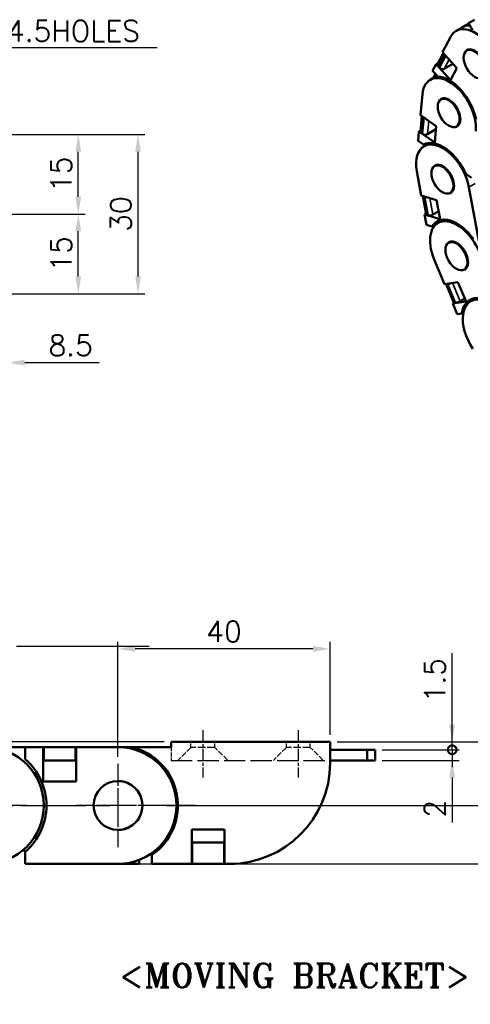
# Model space of a CAD drawing. Header units: millimetres. Extents: x 13 to 533, y -427 to 563.
# Tile 7 of 14: x 300 to 385, y 169 to 355. Entities that reach past the tile are written whole.
import ezdxf

# ---------------------------------------------------------------- set-up
doc = ezdxf.new("R2010")
doc.units = ezdxf.units.MM
doc.header["$LTSCALE"] = 1.3
doc.linetypes.add('CHAIN', pattern=[0.3543, 0.2362, -0.0295, 0.0591, -0.0295])
doc.linetypes.add('DASHED', pattern=[0.2068, 0.1655, -0.0413])
doc.layers.get('0').update_dxf_attribs({"lineweight": 25})
for name, color, linetype, lineweight in [('기호(ISO)', 7, 'Continuous', 25), ('스케치 형상(ISO)', 7, 'Continuous', 25), ('외형선(ISO)', 7, 'Continuous', 50), ('좁은 외형선(ISO)', 4, 'Continuous', 35), ('중심 표식(ISO)', 1, 'CHAIN', 25), ('중심선(ISO)', 1, 'CHAIN', 25), ('치수(ISO)', 7, 'Continuous', 25)]:
    doc.layers.add(name, color=color, linetype=linetype, lineweight=lineweight)
doc.styles.add('주 문자 (ISO)', font='tahoma.ttf')
doc.styles.add('한신치수', font='RomanS.shx')
doc.dimstyles.new('한신체인', dxfattribs={"dimscale": 1.3, "dimtxt": 3, "dimasz": 2.5, "dimexe": 1, "dimexo": 1, "dimgap": 1, "dimtad": 1, "dimrnd": 1e-08, "dimdsep": 46, "dimtxsty": '한신치수', "dimcen": 0.09, "dimdle": 10, "dimclrd": 3, "dimclre": 3, "dimclrt": 3, "dimazin": 2, "dimtfac": 1.1684, "dimtmove": 0, "dimatfit": 3, "dimfxl": 0, "dimtolj": 1, "dimlwd": -1, "dimlwe": -1, "dimarcsym": 0})
doc.dimstyles.new('한신체인$7', dxfattribs={"dimscale": 1.3, "dimtxt": 3, "dimasz": 2.5, "dimexe": 1, "dimexo": 1, "dimgap": 1, "dimtad": 1, "dimrnd": 1e-08, "dimdsep": 46, "dimtxsty": '한신치수', "dimcen": 0.09, "dimdle": 10, "dimclrd": 3, "dimclre": 3, "dimclrt": 3, "dimazin": 2, "dimtfac": 1.1684, "dimtmove": 0, "dimatfit": 3, "dimfxl": 0, "dimtolj": 1, "dimlwd": 25, "dimlwe": -1, "dimarcsym": 0})

# ---------------------------------------------------------------- blocks, each defined once
blk = doc.blocks.new('*D13')
at = {"layer": 'Defpoints', "color": 0, "transparency": 16777216}
for p in [(318.4, 236.24), (358.4, 218.72), (318.4, 214.57)]:
    blk.add_point(p, dxfattribs=at)
at = {"layer": '치수(ISO)', "color": 3, "transparency": 16777216}
for p, q in [((318.4, 215.87), (318.4, 237.54)), ((358.4, 220.02), (358.4, 237.54)), ((355.15, 236.24), (321.65, 236.24))]:
    blk.add_line(p, q, dxfattribs=at)
for points in [[(321.65, 236.79), (321.65, 235.7), (318.4, 236.24)], [(355.15, 236.79), (355.15, 235.7), (358.4, 236.24)]]:
    blk.add_solid(points, dxfattribs=at)
at = {"layer": '치수(ISO)', "color": 3, "transparency": 16777216, "insert": (338.4, 239.49), "char_height": 3.9, "attachment_point": 5, "style": '한신치수'}
blk.add_mtext('\\A1;40', dxfattribs=at)
blk = doc.blocks.new('MOVING BRACKET')
at = {"layer": '기호(ISO)', "color": 2, "insert": (-28.11, 1.87), "char_height": 3.5, "attachment_point": 1, "style": '주 문자 (ISO)'}
blk.add_mtext('\\fRomanT|b0|i0;\\H3.5000;<MOVING BRACKET>', dxfattribs=at)
blk = doc.blocks.new('_DotSmall')
at = {"color": 0, "linetype": 'ByBlock', "const_width": 0.5}
blk.add_lwpolyline([(-0.0625, 0, 1), (0.0625, 0, 1)], format="xyb", close=True, dxfattribs=at)
blk = doc.blocks.new('*D22')
at = {"layer": 'Defpoints', "color": 0, "transparency": 16777216}
for p in [(358.4, 218.72), (366.9, 217.22), (381.4, 218.72)]:
    blk.add_point(p, dxfattribs=at)
at = {"layer": '치수(ISO)', "color": 3, "transparency": 16777216}
for p, q in [((381.4, 221.97), (381.4, 235.44)), ((359.7, 218.72), (382.7, 218.72)), ((368.2, 217.22), (382.7, 217.22)), ((381.4, 217.22), (381.4, 218.72)), ((381.4, 217.22), (381.4, 213.97))]:
    blk.add_line(p, q, dxfattribs=at)
blk.add_solid([(380.86, 221.97), (381.95, 221.97), (381.4, 218.72)], dxfattribs=at)
at = {"layer": '치수(ISO)', "color": 3, "transparency": 16777216, "xscale": 3.25, "yscale": 3.25, "zscale": 3.25, "rotation": 90}
blk.add_blockref('_DotSmall', (381.4, 217.22), dxfattribs=at)
at = {"layer": '치수(ISO)', "color": 3, "transparency": 16777216, "insert": (378.15, 230.33), "char_height": 3.9, "attachment_point": 5, "rotation": 90, "style": '한신치수'}
blk.add_mtext('\\A1;1.5', dxfattribs=at)
blk = doc.blocks.new('*D23')
at = {"layer": 'Defpoints', "color": 0, "transparency": 16777216}
for p in [(366.9, 217.22), (381.4, 217.22), (366.9, 215.22)]:
    blk.add_point(p, dxfattribs=at)
at = {"layer": '치수(ISO)', "color": 3, "transparency": 16777216}
for p, q in [((381.4, 217.22), (381.4, 223.72)), ((368.2, 217.22), (382.7, 217.22)), ((381.4, 217.22), (381.4, 215.22)), ((368.2, 215.22), (382.7, 215.22)), ((381.4, 211.97), (381.4, 203.52))]:
    blk.add_line(p, q, dxfattribs=at)
blk.add_solid([(380.86, 211.97), (381.95, 211.97), (381.4, 215.22)], dxfattribs=at)
at = {"layer": '치수(ISO)', "color": 3, "transparency": 16777216, "xscale": 3.25, "yscale": 3.25, "zscale": 3.25, "rotation": 270}
blk.add_blockref('_DotSmall', (381.4, 217.22), dxfattribs=at)
at = {"layer": '치수(ISO)', "color": 3, "transparency": 16777216, "insert": (378.15, 206.12), "char_height": 3.9, "attachment_point": 5, "rotation": 90, "style": '한신치수'}
blk.add_mtext('\\A1;2', dxfattribs=at)
blk = doc.blocks.new('*D24')
at = {"layer": 'Defpoints', "color": 0, "transparency": 16777216}
for p in [(358.4, 218.72), (326.25, 206.72), (392.38, 206.72)]:
    blk.add_point(p, dxfattribs=at)
at = {"layer": '치수(ISO)', "color": 3, "transparency": 16777216}
for p, q in [((359.7, 218.72), (393.68, 218.72)), ((392.38, 215.47), (392.38, 209.97)), ((327.55, 206.72), (393.68, 206.72))]:
    blk.add_line(p, q, dxfattribs=at)
for points in [[(391.84, 215.47), (392.92, 215.47), (392.38, 218.72)], [(391.84, 209.97), (392.92, 209.97), (392.38, 206.72)]]:
    blk.add_solid(points, dxfattribs=at)
at = {"layer": '치수(ISO)', "color": 3, "transparency": 16777216, "insert": (389.13, 212.72), "char_height": 3.9, "attachment_point": 5, "rotation": 90, "style": '한신치수'}
blk.add_mtext('\\A1;12', dxfattribs=at)
blk = doc.blocks.new('*D33')
at = {"layer": 'Defpoints', "color": 0, "transparency": 16777216}
for p in [(328.4, 218.72), (49.27, 44.72), (201.81, 44.72)]:
    blk.add_point(p, dxfattribs=at)
at = {"layer": '치수(ISO)', "color": 3, "transparency": 16777216}
for p, q in [((327.1, 218.72), (47.97, 218.72)), ((49.27, 215.47), (49.27, 47.97)), ((200.51, 44.72), (47.97, 44.72))]:
    blk.add_line(p, q, dxfattribs=at)
for points in [[(48.73, 215.47), (49.82, 215.47), (49.27, 218.72)], [(48.73, 47.97), (49.82, 47.97), (49.27, 44.72)]]:
    blk.add_solid(points, dxfattribs=at)
at = {"layer": '치수(ISO)', "color": 3, "transparency": 16777216, "insert": (46.02, 131.72), "char_height": 3.9, "attachment_point": 5, "rotation": 90, "style": '한신치수'}
blk.add_mtext('\\A1;174', dxfattribs=at)
blk = doc.blocks.new('*D36')
at = {"layer": 'Defpoints', "color": 0, "transparency": 16777216}
for p in [(332.95, 206.72), (392.38, 206.72), (332.3, 195.72)]:
    blk.add_point(p, dxfattribs=at)
at = {"layer": '치수(ISO)', "color": 3, "transparency": 16777216}
for p, q in [((334.25, 206.72), (393.68, 206.72)), ((392.38, 198.97), (392.38, 203.47)), ((333.6, 195.72), (393.68, 195.72))]:
    blk.add_line(p, q, dxfattribs=at)
for points in [[(391.84, 203.47), (392.92, 203.47), (392.38, 206.72)], [(391.84, 198.97), (392.92, 198.97), (392.38, 195.72)]]:
    blk.add_solid(points, dxfattribs=at)
at = {"layer": '치수(ISO)', "color": 3, "transparency": 16777216, "insert": (389.13, 201.22), "char_height": 3.9, "attachment_point": 5, "rotation": 90, "style": '한신치수'}
blk.add_mtext('\\A1;11', dxfattribs=at)
blk = doc.blocks.new('*D37')
at = {"layer": 'Defpoints', "color": 0, "transparency": 16777216}
for p in [(358.4, 218.72), (318.43, 195.72), (403.15, 195.72)]:
    blk.add_point(p, dxfattribs=at)
at = {"layer": '치수(ISO)', "color": 3, "transparency": 16777216}
for p, q in [((359.7, 218.72), (404.45, 218.72)), ((403.15, 215.47), (403.15, 198.97)), ((319.73, 195.72), (404.45, 195.72))]:
    blk.add_line(p, q, dxfattribs=at)
for points in [[(402.61, 215.47), (403.69, 215.47), (403.15, 218.72)], [(402.61, 198.97), (403.69, 198.97), (403.15, 195.72)]]:
    blk.add_solid(points, dxfattribs=at)
at = {"layer": '치수(ISO)', "color": 3, "transparency": 16777216, "insert": (399.9, 207.22), "char_height": 3.9, "attachment_point": 5, "rotation": 90, "style": '한신치수'}
blk.add_mtext('\\A1;23', dxfattribs=at)
blk = doc.blocks.new('*D49')
at = {"layer": 'Defpoints', "color": 0, "transparency": 16777216}
for p in [(297.6, 309.42), (289.1, 303.17), (297.6, 290.17)]:
    blk.add_point(p, dxfattribs=at)
at = {"layer": '치수(ISO)', "color": 3, "transparency": 16777216}
for p, q in [((297.6, 308.12), (297.6, 288.87)), ((289.1, 301.87), (289.1, 288.87)), ((285.85, 290.17), (282.6, 290.17)), ((289.1, 290.17), (297.6, 290.17)), ((300.85, 290.17), (314.87, 290.17))]:
    blk.add_line(p, q, dxfattribs=at)
for points in [[(285.85, 290.71), (285.85, 289.62), (289.1, 290.17)], [(300.85, 290.71), (300.85, 289.62), (297.6, 290.17)]]:
    blk.add_solid(points, dxfattribs=at)
at = {"layer": '치수(ISO)', "color": 3, "transparency": 16777216, "insert": (309.49, 293.42), "char_height": 3.9, "attachment_point": 5, "style": '한신치수'}
blk.add_mtext('\\A1;8.5', dxfattribs=at)
blk = doc.blocks.new('*D51')
at = {"layer": 'Defpoints', "color": 0, "transparency": 16777216}
for p in [(288.6, 318.17), (310.93, 318.17), (289.1, 303.17)]:
    blk.add_point(p, dxfattribs=at)
at = {"layer": '치수(ISO)', "color": 3, "transparency": 16777216}
for p, q in [((289.9, 318.17), (312.23, 318.17)), ((310.93, 306.42), (310.93, 314.92)), ((290.4, 303.17), (312.23, 303.17))]:
    blk.add_line(p, q, dxfattribs=at)
for points in [[(310.39, 314.92), (311.47, 314.92), (310.93, 318.17)], [(310.39, 306.42), (311.47, 306.42), (310.93, 303.17)]]:
    blk.add_solid(points, dxfattribs=at)
at = {"layer": '치수(ISO)', "color": 3, "transparency": 16777216, "insert": (307.68, 310.67), "char_height": 3.9, "attachment_point": 5, "rotation": 90, "style": '한신치수'}
blk.add_mtext('\\A1;15', dxfattribs=at)
blk = doc.blocks.new('*D52')
at = {"layer": 'Defpoints', "color": 0, "transparency": 16777216}
for p in [(289.1, 333.17), (310.93, 333.17), (288.6, 318.17)]:
    blk.add_point(p, dxfattribs=at)
at = {"layer": '치수(ISO)', "color": 3, "transparency": 16777216}
for p, q in [((290.4, 333.17), (312.23, 333.17)), ((310.93, 321.42), (310.93, 329.92)), ((289.9, 318.17), (312.23, 318.17))]:
    blk.add_line(p, q, dxfattribs=at)
for points in [[(310.39, 329.92), (311.47, 329.92), (310.93, 333.17)], [(310.39, 321.42), (311.47, 321.42), (310.93, 318.17)]]:
    blk.add_solid(points, dxfattribs=at)
at = {"layer": '치수(ISO)', "color": 3, "transparency": 16777216, "insert": (307.68, 325.67), "char_height": 3.9, "attachment_point": 5, "rotation": 90, "style": '한신치수'}
blk.add_mtext('\\A1;15', dxfattribs=at)
blk = doc.blocks.new('*D53')
at = {"layer": 'Defpoints', "color": 0, "transparency": 16777216}
for p in [(289.1, 333.17), (322.19, 333.17), (289.1, 303.17)]:
    blk.add_point(p, dxfattribs=at)
at = {"layer": '치수(ISO)', "color": 3, "transparency": 16777216}
for p, q in [((290.4, 333.17), (323.49, 333.17)), ((322.19, 306.42), (322.19, 329.92)), ((290.4, 303.17), (323.49, 303.17))]:
    blk.add_line(p, q, dxfattribs=at)
for points in [[(321.65, 329.92), (322.73, 329.92), (322.19, 333.17)], [(321.65, 306.42), (322.73, 306.42), (322.19, 303.17)]]:
    blk.add_solid(points, dxfattribs=at)
at = {"layer": '치수(ISO)', "color": 3, "transparency": 16777216, "insert": (318.94, 318.17), "char_height": 3.9, "attachment_point": 5, "rotation": 90, "style": '한신치수'}
blk.add_mtext('\\A1;30', dxfattribs=at)

msp = doc.modelspace()

# ---------------------------------------------------------------- linework, layer by layer
at = {"layer": '스케치 형상(ISO)', "color": 3}
msp.add_line((299.307, 236.723), (324.307, 236.723), dxfattribs=at)
at = {"layer": '스케치 형상(ISO)', "color": 2, "linetype": 'DASHED', "lineweight": 25, "ltscale": 3.661007}
msp.add_line((328.404, 217.723), (328.404, 215.223), dxfattribs=at)
at = {"layer": '스케치 형상(ISO)', "color": 2, "linetype": 'DASHED', "lineweight": 25, "ltscale": 5.073935}
for p, q in [((332.154, 217.673), (329.704, 215.223)), ((339.104, 215.223), (336.654, 217.673)), ((350.154, 217.673), (347.704, 215.223)), ((357.104, 215.223), (354.654, 217.673))]:
    msp.add_line(p, q, dxfattribs=at)
at = {"layer": '스케치 형상(ISO)', "color": 2, "linetype": 'DASHED', "lineweight": 25, "ltscale": 1.537565}
for p, q in [((332.154, 217.673), (332.154, 218.723)), ((336.654, 217.673), (336.654, 218.723)), ((350.154, 217.673), (350.154, 218.723)), ((354.654, 217.673), (354.654, 218.723))]:
    msp.add_line(p, q, dxfattribs=at)
at = {"layer": '스케치 형상(ISO)', "color": 2, "linetype": 'DASHED', "lineweight": 25, "ltscale": 6.589892}
for p, q in [((336.654, 217.673), (332.154, 217.673)), ((354.654, 217.673), (350.154, 217.673))]:
    msp.add_line(p, q, dxfattribs=at)
at = {"layer": '스케치 형상(ISO)', "color": 2, "linetype": 'DASHED', "lineweight": 25, "ltscale": 18.598423}
msp.add_line((328.404, 215.223), (358.404, 215.223), dxfattribs=at)
at = {"layer": '스케치 형상(ISO)', "color": 1, "linetype": 'CHAIN', "ltscale": 39.586067}
msp.add_line((154.307, 206.723), (318.404, 206.723), dxfattribs=at)
at = {"layer": '외형선(ISO)'}
for p, q in [((384.5, 354.126), (385.591, 354.791)), ((383.292, 353.352), (382.143, 352.69)), ((383.307, 353.361), (384.517, 354.097)), ((384.5, 354.126), (385.251, 352.847)), ((379.592, 348.697), (381.133, 351.611)), ((384.562, 349.208), (384.159, 348.976)), ((378.703, 346.551), (379.747, 348.524)), ((379.592, 348.697), (382.297, 345.674)), ((379.989, 348.195), (380.197, 347.963)), ((377.719, 345.156), (378.383, 346.41)), ((377.719, 345.156), (378.669, 344.095)), ((378.383, 346.41), (378.737, 346.615)), ((381.088, 343.387), (378.383, 346.41)), ((378.818, 345.982), (379.026, 345.749)), ((381.556, 346.502), (379.902, 345.549)), ((382.297, 345.674), (381.088, 343.387)), ((378.415, 344.131), (377.266, 343.469)), ((377.83, 343.793), (378.242, 344.572)), ((375.431, 336.812), (375.806, 340.772)), ((379.685, 339.986), (379.283, 339.755)), ((375.411, 333.762), (375.683, 336.637)), ((375.431, 336.812), (378.402, 334.744)), ((375.883, 336.444), (376.112, 336.285)), ((378.346, 334.146), (376.744, 333.224)), ((378.402, 334.744), (378.108, 331.637)), ((382.605, 334.917), (382.202, 334.685)), ((374.975, 332), (375.137, 333.704)), ((375.137, 333.704), (375.421, 333.868)), ((378.108, 331.637), (375.137, 333.704)), ((375.599, 333.436), (375.827, 333.277)), ((374.975, 332), (376.019, 331.274)), ((376, 330.889), (376.038, 331.284)), ((377.173, 331.567), (376.08, 330.938)), ((378.499, 327.455), (378.097, 327.223)), ((375.561, 321.668), (374.728, 326.234)), ((383.99, 325.728), (385.033, 325.002)), ((384.569, 323.249), (386.415, 313.135)), ((375.561, 321.668), (378.469, 320.786)), ((376.472, 318.155), (375.846, 321.582)), ((376.019, 321.475), (376.242, 321.407)), ((381.419, 322.386), (381.016, 322.154)), ((378.469, 320.786), (379.122, 317.203)), ((376.215, 318.085), (376.459, 318.226)), ((376.573, 316.12), (376.215, 318.085)), ((379.122, 317.203), (376.215, 318.085)), ((376.651, 318.007), (376.875, 317.939)), ((378.852, 318.684), (377.782, 318.068)), ((376.573, 316.12), (377.594, 315.81)), ((377.594, 315.81), (378.416, 316.284)), ((377.952, 315.8), (377.916, 315.996)), ((379.809, 317.118), (378.717, 316.489)), ((381.136, 313.006), (380.733, 312.774)), ((379.967, 304.948), (378.019, 309.613)), ((384.055, 307.937), (383.653, 307.705)), ((379.967, 304.948), (382.488, 305.35)), ((381.719, 301.422), (380.239, 304.965)), ((380.38, 304.951), (380.573, 304.982)), ((382.488, 305.35), (384.017, 301.689)), ((384.017, 301.689), (381.496, 301.287)), ((381.496, 301.287), (381.722, 301.418)), ((382.335, 299.28), (381.496, 301.287)), ((381.859, 301.408), (382.053, 301.439)), ((383.775, 302.269), (382.901, 301.766)), ((382.335, 299.28), (383.22, 299.421)), ((383.22, 299.421), (383.503, 299.584)), ((293.426, 217.723), (300.926, 217.723)), ((300.926, 217.723), (304.326, 217.723)), ((300.926, 217.723), (300.926, 215.44)), ((304.326, 217.723), (304.426, 217.723)), ((304.326, 211.223), (304.326, 217.723)), ((310.426, 217.723), (304.426, 217.723)), ((304.426, 216.723), (304.426, 217.723)), ((310.426, 217.723), (310.526, 217.723)), ((310.426, 217.723), (310.426, 216.723)), ((310.526, 217.723), (310.526, 211.223)), ((310.526, 217.723), (318.426, 217.723)), ((318.426, 217.723), (320.991, 217.723)), ((328.404, 217.723), (320.991, 217.723)), ((358.404, 218.723), (328.404, 218.723)), ((328.404, 218.723), (328.404, 217.723)), ((358.404, 214.723), (358.404, 218.723)), ((365.404, 217.223), (358.404, 217.223)), ((365.404, 215.223), (365.404, 217.223)), ((366.904, 217.223), (365.404, 217.223)), ((366.904, 215.223), (366.904, 217.223)), ((304.426, 216.723), (304.426, 216.223)), ((304.426, 215.223), (304.426, 216.223)), ((310.426, 216.723), (310.426, 216.223)), ((310.426, 216.223), (310.426, 215.223)), ((304.326, 215.223), (304.426, 215.223)), ((304.426, 215.223), (310.426, 215.223)), ((310.426, 215.223), (310.526, 215.223)), ((365.404, 215.223), (358.404, 215.223)), ((366.904, 215.223), (365.404, 215.223)), ((310.526, 211.223), (304.326, 211.223)), ((332.304, 195.723), (332.304, 202.223)), ((332.304, 202.223), (338.504, 202.223)), ((338.504, 202.223), (338.504, 195.723)), ((332.304, 199.723), (332.404, 199.723)), ((332.404, 199.723), (338.404, 199.723)), ((332.404, 199.723), (332.404, 198.723)), ((332.404, 196.723), (332.404, 198.723)), ((338.404, 198.723), (338.404, 199.723)), ((338.404, 199.723), (338.504, 199.723)), ((338.404, 196.723), (338.404, 198.723)), ((300.409, 198.223), (300.926, 198.223)), ((300.926, 198.223), (300.926, 198.005)), ((300.926, 198.005), (300.926, 195.723)), ((324.79, 195.723), (324.79, 197.4)), ((325.751, 198.137), (324.834, 197.782)), ((332.404, 196.723), (332.404, 195.723)), ((338.404, 195.723), (338.404, 196.723)), ((318.426, 195.723), (300.926, 195.723)), ((322.378, 195.723), (318.426, 195.723)), ((322.378, 195.723), (322.378, 196.457)), ((332.304, 195.723), (324.79, 195.723)), ((332.304, 195.723), (332.404, 195.723)), ((338.404, 195.723), (332.404, 195.723)), ((338.404, 195.723), (338.504, 195.723)), ((339.404, 195.723), (338.504, 195.723)), ((339.404, 195.723), (340.404, 195.723)), ((340.404, 195.723), (340.404, 195.749))]:
    msp.add_line(p, q, dxfattribs=at)
msp.add_circle((318.404, 206.723), 4.6, dxfattribs=at)
for centre, radius, start, end in [((293.426, 206.723), 11, 270, 90), ((318.426, 206.723), 11, 270, 90), ((318.404, 206.723), 11.3, 304.40916, 76.76803), ((293.426, 206.723), 11.5, 310.70571, 49.29429), ((339.404, 214.723), 19, 270, 0), ((318.426, 206.723), 4.6, 269.86004, 90.13996)]:
    msp.add_arc(centre, radius, start, end, dxfattribs=at)
for centre, major_axis, ratio, start_param, end_param in [((385.711, 346.494), (-3.568, 6.196), 0.5780931, 3.4906351, 6.6322277), ((386.86, 347.156), (-3.568, 6.196), 0.5780931, 5.9279314, 6.2831853), ((385.711, 346.494), (-1.492, 2.591), 0.5780931, 2.7502746, 6.6737256), ((380.448, 348.46), (-0.575, 0.304), 0.7667683, 0.7302683, 1.1210633), ((380.656, 348.227), (-0.575, 0.304), 0.7667683, 1.1210633, 1.5118582), ((379.278, 346.247), (-0.575, 0.304), 0.7667683, 0, 1.1210633), ((379.486, 346.014), (0.575, -0.304), 0.7667683, 4.2626559, 5.8334523), ((380.834, 337.273), (-3.568, 6.196), 0.5780931, 3.8255313, 6.9671239), ((381.983, 337.935), (-3.568, 6.196), 0.5780931, 6.242034, 6.2831853), ((380.834, 337.273), (-3.73, 6.478), 0.5780931, 4.2010837, 5.9217791), ((380.834, 337.273), (-1.492, 2.591), 0.5780931, 2.7503625, 6.6737279), ((376.343, 336.709), (-0.647, 0.061), 0.6324509, 0.4116139, 0.8425029), ((376.571, 336.55), (-0.647, 0.061), 0.6324509, 0.8425029, 1.2733919), ((376.058, 333.701), (-0.647, 0.061), 0.6324509, 0, 0.8425029), ((376.287, 333.542), (0.647, -0.061), 0.6324509, 3.9840955, 5.5548919), ((379.649, 324.742), (-3.568, 6.196), 0.5780931, 4.1604274, 7.3020201), ((379.648, 324.742), (-3.73, 6.478), 0.5780931, 4.5359799, 6.2566753), ((379.649, 324.742), (-1.492, 2.591), 0.5780931, 2.7504811, 6.6737759), ((376.478, 321.739), (-0.639, -0.117), 0.4278612, 0.1680998, 0.6939695), ((376.702, 321.672), (-0.639, -0.117), 0.4278612, 0.6939695, 1.2198392), ((377.111, 318.272), (-0.639, -0.117), 0.4278612, 0, 0.6939695), ((377.335, 318.204), (0.639, 0.117), 0.4278612, 3.8355621, 5.4063585), ((382.285, 310.293), (-3.73, 6.478), 0.5780931, 4.870876, 6.5915715), ((382.285, 310.293), (-3.568, 6.196), 0.5780931, 4.4953236, 7.6369162), ((383.48, 310.981), (-3.73, 6.478), 0.5780931, 0.1602443, 0.2959754), ((382.285, 310.293), (-1.492, 2.591), 0.5780931, 2.7506172, 6.6738642), ((380.839, 305.216), (-0.6, -0.251), 0.1757314, 6.0756284, 6.9108196), ((381.033, 305.247), (-0.6, -0.251), 0.1757314, 0.6276343, 1.4628254), ((388.451, 295.532), (-3.568, 6.196), 0.5780931, 4.8302197, 7.9718124), ((388.451, 295.532), (-3.73, 6.478), 0.5780931, 5.2057722, 6.9264676), ((382.319, 301.673), (-0.6, -0.251), 0.1757314, 0, 0.6276343), ((382.513, 301.704), (0.6, 0.251), 0.1757314, 3.7692269, 5.3400232)]:
    msp.add_ellipse(centre, major_axis=major_axis, ratio=ratio, start_param=start_param, end_param=end_param, dxfattribs=at)
for centre in [(385.619, 346.441), (380.742, 337.22), (379.557, 324.689), (382.193, 310.24)]:
    msp.add_ellipse(centre, major_axis=(-1.46, 2.535), ratio=0.5780931, dxfattribs=at)
at = {"layer": '좁은 외형선(ISO)'}
for p, q in [((378.818, 345.982), (379.989, 348.195)), ((380.197, 347.963), (379.026, 345.749)), ((379.902, 345.549), (380.833, 347.31)), ((375.599, 333.436), (375.883, 336.444)), ((376.112, 336.285), (375.827, 333.277)), ((376.744, 333.224), (376.981, 335.733)), ((385.719, 323.911), (384.569, 323.249)), ((376.651, 318.007), (376.019, 321.475)), ((376.242, 321.407), (376.875, 317.939)), ((377.782, 318.068), (377.217, 321.166)), ((381.859, 301.408), (380.38, 304.951)), ((380.573, 304.982), (382.053, 301.439)), ((382.901, 301.766), (381.471, 305.188))]:
    msp.add_line(p, q, dxfattribs=at)
at = {"layer": '중심 표식(ISO)', "linetype": 'CHAIN', "ltscale": 13.419867}
for p, q in [((318.404, 214.573), (318.404, 198.873)), ((326.254, 206.723), (310.554, 206.723))]:
    msp.add_line(p, q, dxfattribs=at)
at = {"layer": '중심 표식(ISO)', "linetype": 'CHAIN', "ltscale": 5.555937}
msp.add_line((318.404, 209.973), (318.404, 203.473), dxfattribs=at)
msp.add_line((318.404, 209.973), (318.404, 203.473), dxfattribs=at)
msp.add_line((318.404, 209.973), (318.404, 203.473), dxfattribs=at)
msp.add_line((318.404, 209.973), (318.404, 203.473), dxfattribs=at)
at = {"layer": '중심 표식(ISO)', "linetype": 'CHAIN', "ltscale": 13.248912}
msp.add_line((301.176, 206.723), (285.676, 206.723), dxfattribs=at)
at = {"layer": '중심 표식(ISO)', "linetype": 'CHAIN', "ltscale": 23.990969}
msp.add_line((332.954, 206.723), (315.154, 206.723), dxfattribs=at)
msp.add_line((332.954, 206.723), (315.154, 206.723), dxfattribs=at)
msp.add_line((332.954, 206.723), (315.154, 206.723), dxfattribs=at)
msp.add_line((332.954, 206.723), (315.154, 206.723), dxfattribs=at)
at = {"layer": '중심선(ISO)', "linetype": 'CHAIN', "ltscale": 7.650136}
for p, q in [((334.404, 220.923), (334.404, 211.973)), ((352.404, 220.923), (352.404, 211.973))]:
    msp.add_line(p, q, dxfattribs=at)

# ---------------------------------------------------------------- block references
at = {"xscale": 1.3, "yscale": 1.3, "zscale": 1.3}
msp.add_blockref('MOVING BRACKET', (355.166, 174.523), dxfattribs=at)

# ---------------------------------------------------------------- texts
at = {"layer": '기호(ISO)', "color": 3, "insert": (286.442, 354.618), "char_height": 3.9, "width": 41.79367, "attachment_point": 1, "line_spacing_factor": 0.525, "style": '한신치수'}
msp.add_mtext('{2-Ø4.5HOLES}', dxfattribs=at)

# ---------------------------------------------------------------- dimensions: what is measured, and where the dimension line sits
at = {"layer": '치수(ISO)', "color": 3}
for base, p1, p2, angle, override, picture, middle in [((310.93, 333.165), (288.602, 318.165), (289.102, 333.165), 90, {"dimdec": 2, "dimtp": 0, "dimtm": 0, "dimtdec": 2, "dimtofl": 0, "dimatfit": 1}, '*D52', (310.93, 325.665)), ((322.19, 333.165), (289.102, 303.165), (289.102, 333.165), 90, {"dimdec": 2, "dimtp": 0, "dimtm": 0, "dimtdec": 2, "dimtofl": 0, "dimatfit": 1}, '*D53', (322.19, 318.165)), ((310.93, 318.165), (289.102, 303.165), (288.602, 318.165), 90, {"dimdec": 2, "dimtp": 0, "dimtm": 0, "dimtdec": 2, "dimtofl": 0, "dimatfit": 1}, '*D51', (310.93, 310.665)), ((318.404, 236.244), (358.404, 218.723), (318.404, 214.573), 180, {"dimdec": 2, "dimtp": 0, "dimtm": 0, "dimtdec": 2, "dimtofl": 0, "dimatfit": 1}, '*D13', (338.404, 236.244)), ((381.404, 218.723), (366.904, 217.223), (358.404, 218.723), 90, {"dimdec": 2, "dimblk1": 'DotSmall', "dimsah": 1, "dimdle": 0, "dimtp": 0, "dimtm": 0, "dimtdec": 2, "dimtofl": 1, "dimatfit": 1}, '*D22', (381.404, 230.33)), ((381.404, 217.223), (366.904, 215.223), (366.904, 217.223), 90, {"dimdec": 2, "dimblk2": 'DotSmall', "dimsah": 1, "dimdle": 0, "dimtp": 0, "dimtm": 0, "dimtdec": 2, "dimtofl": 1, "dimatfit": 1}, '*D23', (381.404, 206.123)), ((403.151, 195.723), (358.404, 218.723), (318.426, 195.723), 90, {"dimdec": 2, "dimtp": 0, "dimtm": 0, "dimtdec": 2, "dimtofl": 0, "dimatfit": 1}, '*D37', (403.151, 207.223)), ((392.383, 206.723), (358.404, 218.723), (326.254, 206.723), 90, {"dimdec": 2, "dimtp": 0, "dimtm": 0, "dimtdec": 2, "dimtofl": 0, "dimatfit": 1}, '*D24', (392.383, 212.723)), ((392.383, 206.723), (332.304, 195.723), (332.954, 206.723), 90, {"dimdec": 2, "dimtp": 0, "dimtm": 0, "dimtdec": 2, "dimtofl": 0, "dimatfit": 1}, '*D36', (392.383, 201.223))]:
    dim = msp.add_linear_dim(base=base, p1=p1, p2=p2, angle=angle, dimstyle='한신체인', override=override, dxfattribs=at)
    dim.commit()
    dim.dimension.update_dxf_attribs({"geometry": picture, "text_midpoint": middle, "dimtype": 160})
dim = msp.add_linear_dim(base=(297.602, 290.165), p1=(289.102, 303.165), p2=(297.602, 309.415), dimstyle='한신체인', override={"dimdec": 2, "dimtp": 0, "dimtm": 0, "dimtdec": 2, "dimtofl": 1, "dimatfit": 1}, dxfattribs=at)
dim.commit()
dim.dimension.update_dxf_attribs({"geometry": '*D49', "text_midpoint": (309.488, 290.165), "dimtype": 160})
dim = msp.add_linear_dim(base=(49.274, 44.723), p1=(328.404, 218.723), p2=(201.808, 44.723), angle=90, text='174', dimstyle='한신체인', override={"dimdec": 2, "dimlfac": 1, "dimtp": 0, "dimtm": 0, "dimtdec": 2, "dimtofl": 0, "dimatfit": 1}, dxfattribs=at)
dim.commit()
dim.dimension.update_dxf_attribs({"geometry": '*D33', "text_midpoint": (49.274, 131.723), "dimtype": 160})

# ---------------------------------------------------------------- leaders
at = {"layer": '기호(ISO)', "color": 3, "lineweight": 25, "annotation_type": 0, "has_hookline": 1, "hookline_direction": 0, "text_width": 39.371}
msp.add_leader([(266.078, 320.193), (283.192, 349.55), (286.442, 349.55)], dimstyle='한신체인$7', override={"dimgap": 0, "dimtad": 1}, dxfattribs=at)

doc.saveas('drawing.dxf')
